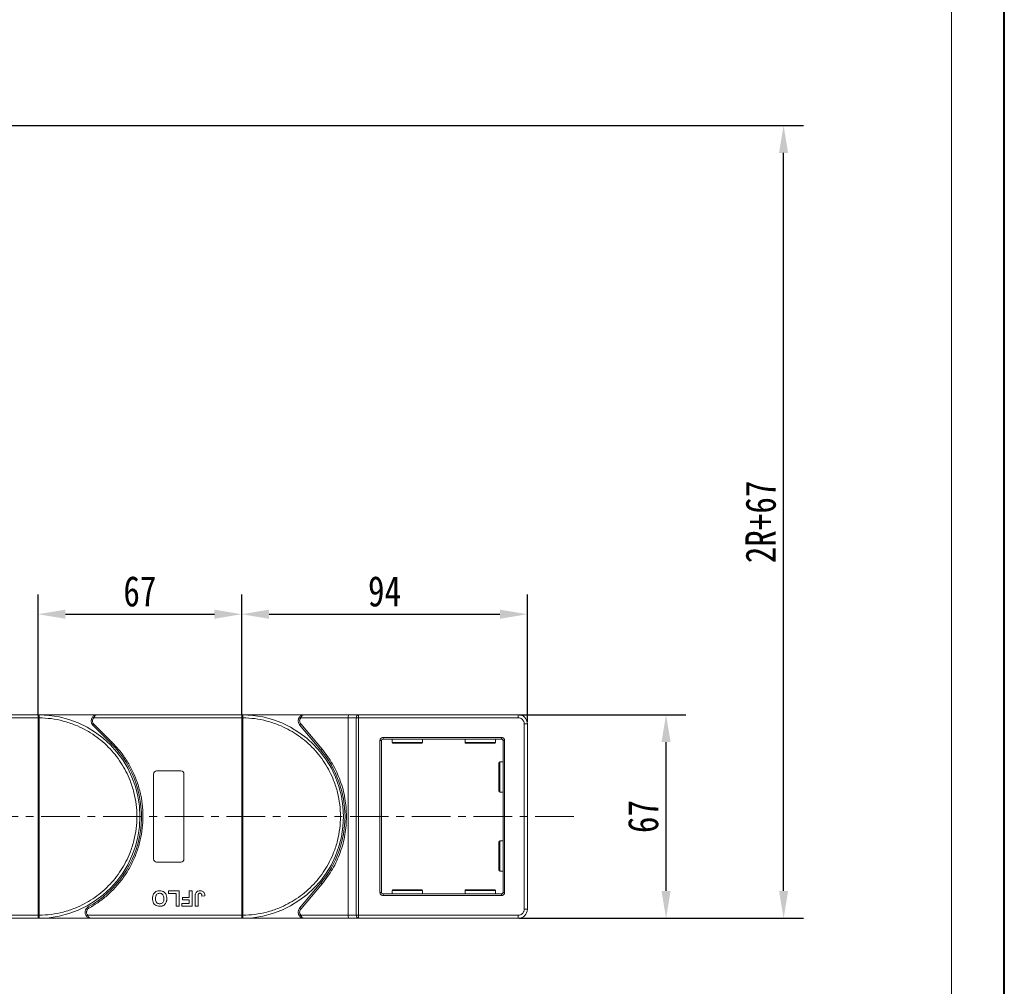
# Model space of a CAD drawing. Header units: millimetres. Extents: x 3698 to 5159, y 261 to 1294.
# Tile 25 of 46: x 4835 to 5159, y 657 to 976. Entities that reach past the tile are written whole.
import ezdxf

# ---------------------------------------------------------------- set-up
doc = ezdxf.new("R2010")
doc.units = ezdxf.units.MM
doc.linetypes.add('CENTERX2', pattern=[20.32, 12.7, -2.54, 2.54, -2.54])
doc.styles.get("Standard").update_dxf_attribs({"font": '仿宋_GB2312.ttf', "width": 0.8})
doc.dimstyles.new('副本 ISO-45.1', dxfattribs={"dimtxt": 10, "dimasz": 9, "dimexe": 6.5, "dimexo": 0.625, "dimgap": 2.5, "dimtad": 1, "dimdsep": 46, "dimtxsty": 'Standard', "dimcen": 2.5, "dimadec": 0, "dimazin": 0, "dimtfac": 1, "dimtmove": 0, "dimatfit": 3, "dimfxl": 0, "dimarcsym": 0})

# ---------------------------------------------------------------- blocks, each defined once
blk = doc.blocks.new('*D1952')
at = {"color": 0, "lineweight": -2}
for p, q in [((4998.87, 746.7), (5053.76, 746.7)), ((5047.26, 688.7), (5047.26, 737.7)), ((4998.87, 679.7), (5053.76, 679.7))]:
    blk.add_line(p, q, dxfattribs=at)
at = {"color": 0, "lineweight": 9}
for points in [[(5045.76, 737.7), (5048.76, 737.7), (5047.26, 746.7)], [(5045.76, 688.7), (5048.76, 688.7), (5047.26, 679.7)]]:
    blk.add_solid(points, dxfattribs=at)
at = {"layer": 'Defpoints', "color": 0, "lineweight": 9}
for p in [(4998.25, 746.7), (5047.26, 746.7), (4998.25, 679.7)]:
    blk.add_point(p, dxfattribs=at)
at = {"color": 0, "lineweight": 9, "insert": (5039.76, 713.2), "char_height": 10, "attachment_point": 5, "rotation": 90}
blk.add_mtext('67', dxfattribs=at)
blk = doc.blocks.new('*D1918')
at = {"color": 0, "lineweight": -2}
for p, q in [((4577.12, 940.69), (5092.44, 940.69)), ((5085.94, 688.7), (5085.94, 931.69)), ((4998.87, 679.7), (5092.44, 679.7))]:
    blk.add_line(p, q, dxfattribs=at)
at = {"color": 0, "lineweight": 9}
for points in [[(5084.44, 931.69), (5087.44, 931.69), (5085.94, 940.69)], [(5084.44, 688.7), (5087.44, 688.7), (5085.94, 679.7)]]:
    blk.add_solid(points, dxfattribs=at)
at = {"layer": 'Defpoints', "color": 0, "lineweight": 9}
for p in [(4576.49, 940.69), (5085.94, 940.69), (4998.25, 679.7)]:
    blk.add_point(p, dxfattribs=at)
at = {"color": 0, "lineweight": 9, "insert": (5078.44, 810.19), "char_height": 10, "attachment_point": 5, "rotation": 90}
blk.add_mtext('2R+67', dxfattribs=at)
blk = doc.blocks.new('*D1921')
at = {"color": 0, "lineweight": -2}
for p, q in [((4907.61, 746.83), (4907.61, 786.3)), ((5001.61, 744.33), (5001.61, 786.3)), ((4916.61, 779.8), (4992.61, 779.8))]:
    blk.add_line(p, q, dxfattribs=at)
at = {"color": 0, "lineweight": 9}
for points in [[(4916.61, 781.3), (4916.61, 778.3), (4907.61, 779.8)], [(4992.61, 781.3), (4992.61, 778.3), (5001.61, 779.8)]]:
    blk.add_solid(points, dxfattribs=at)
at = {"layer": 'Defpoints', "color": 0, "lineweight": 9}
for p in [(5001.61, 779.8), (4907.61, 746.2), (5001.61, 743.7)]:
    blk.add_point(p, dxfattribs=at)
at = {"color": 0, "lineweight": 9, "insert": (4954.61, 787.3), "char_height": 10, "attachment_point": 5}
blk.add_mtext('94', dxfattribs=at)
blk = doc.blocks.new('*D1922')
at = {"color": 0, "lineweight": -2}
for p, q in [((4840.61, 746.47), (4840.61, 786.3)), ((4907.61, 746.83), (4907.61, 786.3)), ((4849.61, 779.8), (4898.61, 779.8))]:
    blk.add_line(p, q, dxfattribs=at)
at = {"color": 0, "lineweight": 9}
for points in [[(4849.61, 781.3), (4849.61, 778.3), (4840.61, 779.8)], [(4898.61, 781.3), (4898.61, 778.3), (4907.61, 779.8)]]:
    blk.add_solid(points, dxfattribs=at)
at = {"layer": 'Defpoints', "color": 0, "lineweight": 9}
for p in [(4907.61, 779.8), (4840.61, 745.85), (4907.61, 746.2)]:
    blk.add_point(p, dxfattribs=at)
at = {"color": 0, "lineweight": 9, "insert": (4874.11, 787.3), "char_height": 10, "attachment_point": 5}
blk.add_mtext('67', dxfattribs=at)

msp = doc.modelspace()

# ---------------------------------------------------------------- linework, layer by layer
at = {"color": 7, "lineweight": 40}
msp.add_line((5158.573, 260.728), (5158.573, 1293.742), dxfattribs=at)
at = {"color": 7, "lineweight": 13}
msp.add_line((5141.182, 278.119), (5141.182, 1276.351), dxfattribs=at)
at = {"color": 7, "linetype": 'Continuous', "lineweight": 15}
for p, q in [((4791.908, 745.704), (4840.615, 745.704)), ((4840.615, 746.704), (4793.026, 746.704)), ((4840.615, 746.704), (4840.849, 746.704)), ((4860.026, 746.704), (4840.615, 746.704)), ((4840.615, 680.706), (4840.615, 745.703)), ((4840.615, 745.703), (4840.965, 745.703)), ((4840.965, 745.705), (4840.965, 745.703)), ((4840.965, 745.703), (4840.965, 680.706)), ((4858.536, 746.038), (4858.908, 745.704)), ((4858.908, 745.704), (4907.615, 745.704)), ((4907.615, 746.704), (4860.026, 746.704)), ((4928.178, 746.704), (4907.615, 746.704)), ((4907.615, 746.704), (4907.849, 746.704)), ((4907.615, 680.706), (4907.615, 745.703)), ((4907.615, 745.703), (4907.965, 745.703)), ((4907.965, 745.705), (4907.965, 745.703)), ((4907.965, 745.703), (4907.965, 680.706)), ((4927.06, 745.704), (4926.687, 746.038)), ((4927.06, 745.704), (4942.615, 745.704)), ((4943.075, 746.704), (4928.178, 746.704)), ((4942.615, 745.704), (4945.315, 745.704)), ((4942.615, 745.704), (4942.615, 680.704)), ((4946.075, 746.704), (4943.075, 746.704)), ((4945.315, 680.704), (4945.315, 745.704)), ((4945.315, 745.704), (4946.075, 745.704)), ((4946.075, 746.704), (4946.075, 745.704)), ((4998.615, 746.704), (4946.075, 746.704)), ((4946.075, 745.704), (4946.075, 680.704)), ((4946.075, 745.704), (4998.615, 745.704)), ((4998.615, 745.704), (4998.615, 746.704)), ((4858.966, 743.644), (4858.612, 743.29)), ((4858.612, 743.29), (4864.656, 737.246)), ((4858.966, 743.644), (4865.01, 737.6)), ((4927.029, 743.74), (4926.646, 743.419)), ((4926.646, 743.419), (4933.66, 735.059)), ((4934.043, 735.381), (4927.029, 743.74)), ((5000.615, 743.704), (5000.615, 682.704)), ((5001.615, 743.704), (5000.615, 743.704)), ((5001.615, 682.704), (5001.615, 743.704)), ((4954.115, 739.204), (4993.115, 739.204)), ((4954.115, 739.204), (4954.115, 738.704)), ((4993.115, 739.204), (4993.115, 738.704)), ((4865.01, 737.6), (4864.656, 737.246)), ((4953.115, 688.204), (4953.115, 738.204)), ((4953.115, 738.204), (4953.615, 738.204)), ((4953.615, 688.204), (4953.615, 738.204)), ((4993.115, 738.704), (4954.115, 738.704)), ((4957.115, 738.704), (4957.115, 737.604)), ((4957.115, 737.604), (4967.115, 737.604)), ((4967.115, 737.604), (4967.115, 738.704)), ((4981.115, 738.704), (4981.115, 737.604)), ((4981.115, 737.604), (4991.115, 737.604)), ((4991.115, 737.604), (4991.115, 738.704)), ((4993.615, 688.204), (4993.615, 738.204)), ((4993.615, 738.204), (4994.115, 738.204)), ((4994.115, 738.204), (4994.115, 688.204)), ((4933.66, 735.059), (4934.043, 735.381)), ((4993.615, 731.204), (4992.515, 731.204)), ((4992.515, 731.204), (4992.515, 721.204)), ((4878.615, 699.204), (4878.615, 727.204)), ((4879.615, 728.204), (4887.615, 728.204)), ((4888.615, 727.204), (4888.615, 699.204)), ((4992.515, 721.204), (4993.615, 721.204)), ((4993.615, 705.204), (4992.515, 705.204)), ((4992.515, 705.204), (4992.515, 695.204)), ((4887.615, 698.204), (4879.615, 698.204)), ((4992.515, 695.204), (4993.615, 695.204)), ((4933.66, 691.35), (4926.646, 682.99)), ((4927.029, 682.669), (4934.043, 691.028)), ((4933.66, 691.35), (4934.043, 691.028)), ((4883.499, 688.704), (4887.025, 688.704)), ((4883.499, 687.871), (4883.499, 688.704)), ((4886.063, 687.871), (4883.499, 687.871)), ((4886.063, 683.704), (4886.063, 687.871)), ((4887.025, 688.704), (4887.025, 683.704)), ((4890.294, 688.704), (4891.256, 688.704)), ((4890.294, 686.589), (4890.294, 688.704)), ((4891.256, 688.704), (4891.256, 683.704)), ((4893.243, 686.941), (4893.243, 683.704)), ((4894.525, 687.038), (4895.486, 687.102)), ((4953.115, 688.204), (4953.615, 688.204)), ((4954.115, 687.204), (4954.115, 687.704)), ((4954.115, 687.704), (4993.115, 687.704)), ((4993.115, 687.204), (4954.115, 687.204)), ((4957.115, 688.804), (4957.115, 687.704)), ((4967.115, 688.804), (4957.115, 688.804)), ((4967.115, 687.704), (4967.115, 688.804)), ((4981.115, 688.804), (4981.115, 687.704)), ((4991.115, 688.804), (4981.115, 688.804)), ((4991.115, 687.704), (4991.115, 688.804)), ((4993.115, 687.204), (4993.115, 687.704)), ((4994.115, 688.204), (4993.615, 688.204)), ((4887.025, 683.704), (4886.063, 683.704)), ((4887.858, 683.704), (4887.858, 684.538)), ((4887.858, 684.538), (4890.294, 684.538)), ((4891.256, 683.704), (4887.858, 683.704)), ((4888.179, 686.589), (4890.294, 686.589)), ((4888.179, 685.756), (4888.179, 686.589)), ((4890.294, 685.756), (4888.179, 685.756)), ((4890.294, 684.538), (4890.294, 685.756)), ((4892.281, 683.704), (4892.281, 686.856)), ((4893.243, 683.704), (4892.281, 683.704)), ((4840.615, 680.704), (4789.925, 680.704)), ((4840.965, 680.706), (4840.615, 680.706)), ((4840.965, 680.706), (4840.965, 680.703)), ((4856.925, 680.704), (4856.552, 680.371)), ((4907.615, 680.704), (4856.925, 680.704)), ((4857.075, 683.454), (4857.317, 683.017)), ((4907.965, 680.706), (4907.615, 680.706)), ((4907.965, 680.706), (4907.965, 680.703)), ((4926.646, 682.99), (4927.029, 682.669)), ((4927.06, 680.704), (4926.687, 680.371)), ((4942.615, 680.704), (4927.06, 680.704)), ((4945.315, 680.704), (4942.615, 680.704)), ((4946.075, 680.704), (4945.315, 680.704)), ((4998.615, 680.704), (4946.075, 680.704)), ((4946.075, 679.704), (4946.075, 680.704)), ((4998.615, 679.704), (4998.615, 680.704)), ((5001.615, 682.704), (5000.615, 682.704)), ((4791.043, 679.704), (4840.615, 679.704)), ((4840.849, 679.705), (4840.615, 679.704)), ((4840.615, 679.704), (4858.043, 679.704)), ((4858.043, 679.704), (4907.615, 679.704)), ((4907.849, 679.705), (4907.615, 679.704)), ((4907.615, 679.704), (4928.178, 679.704)), ((4928.178, 679.704), (4943.075, 679.704)), ((4943.075, 679.704), (4946.075, 679.704)), ((4946.075, 679.704), (4998.615, 679.704))]:
    msp.add_line(p, q, dxfattribs=at)
at = {"color": 1, "linetype": 'CENTERX2', "lineweight": 13}
msp.add_line((5016.913, 713.204), (4311.101, 713.204), dxfattribs=at)
at = {"color": 7, "linetype": 'Continuous', "lineweight": 15}
for centre, radius, start, end in [((4840.851, 746.409), 0.295, 90.53836, 143.36012), ((4840.877, 715.522), 30.184, 89.8339, 90.49831), ((4840.615, 713.204), 33.5, 270.40019, 89.59981), ((4860.026, 744.704), 2, 138.18969, 225), ((4907.851, 746.409), 0.295, 90.53836, 143.36012), ((4907.877, 715.522), 30.184, 89.8339, 90.49831), ((4907.615, 713.204), 33.5, 270.40019, 89.59981), ((4928.178, 744.704), 2, 138.18969, 220), ((4946.214, 745.81), 0.905, 98.86498, 186.71937), ((4998.615, 743.704), 3, 0, 90), ((4840.615, 713.204), 34, 298.95502, 45), ((4954.115, 738.204), 0.5, 90, 180), ((4957.415, 737.604), 0.3, 180, 270), ((4966.815, 737.604), 0.3, 270, 0), ((4981.415, 737.604), 0.3, 180, 270), ((4990.815, 737.604), 0.3, 270, 0), ((4993.115, 738.204), 0.5, 0, 90), ((4907.615, 713.204), 34, 320, 40), ((4992.515, 730.904), 0.3, 90, 180), ((4879.615, 727.204), 1, 90, 180), ((4887.615, 727.204), 1, 0, 90), ((4992.515, 721.504), 0.3, 180, 270), ((4992.515, 704.904), 0.3, 90, 180), ((4879.615, 699.204), 1, 180, 270), ((4887.615, 699.204), 1, 270, 360), ((4992.515, 695.504), 0.3, 180, 270), ((4954.115, 688.204), 0.5, 180, 270), ((4957.415, 688.804), 0.3, 90, 180), ((4966.815, 688.804), 0.3, 0, 90), ((4981.415, 688.804), 0.3, 90, 180), ((4990.815, 688.804), 0.3, 0, 90), ((4993.115, 688.204), 0.5, 270, 0), ((4840.877, 710.887), 30.184, 269.50169, 270.1661), ((4858.043, 681.704), 2, 118.95502, 221.81031), ((4907.877, 710.887), 30.184, 269.50169, 270.1661), ((4928.178, 681.704), 2, 140, 221.81031), ((4946.214, 680.599), 0.905, 173.28063, 261.13502), ((4998.615, 682.704), 3, 270, 0), ((4840.851, 680), 0.295, 216.63988, 269.46164), ((4907.851, 680), 0.295, 216.63988, 269.46164)]:
    msp.add_arc(centre, radius, start, end, dxfattribs=at)
for centre, start_param, end_param in [((4943.075, 745.704), 0, 1.5707963), ((4943.075, 680.704), 1.5707963, 3.1415927)]:
    msp.add_ellipse(centre, major_axis=(0, 1), ratio=0.4599349, start_param=start_param, end_param=end_param, dxfattribs=at)
for points in [[(4840.615, 746.585), (4840.615, 746.619), (4840.615, 746.689), (4840.615, 746.699), (4840.615, 746.704)], [(4858.908, 745.704), (4858.799, 745.555), (4858.579, 745.257), (4858.544, 744.889), (4858.526, 744.704)], [(4907.615, 746.585), (4907.615, 746.619), (4907.615, 746.689), (4907.615, 746.699), (4907.615, 746.704)], [(4858.526, 744.704), (4858.547, 744.506), (4858.588, 744.109), (4858.84, 743.799), (4858.966, 743.644)], [(4856.543, 681.704), (4856.561, 681.52), (4856.596, 681.152), (4856.815, 680.853), (4856.925, 680.704)], [(4840.615, 679.704), (4840.615, 679.71), (4840.615, 679.72), (4840.615, 679.79), (4840.615, 679.824)], [(4907.615, 679.704), (4907.615, 679.71), (4907.615, 679.72), (4907.615, 679.79), (4907.615, 679.824)]]:
    msp.add_open_spline(points, degree=3, dxfattribs=at)
for points, knots in [([(4840.615, 745.704), (4840.615, 745.817), (4840.615, 746.042), (4840.615, 746.341), (4840.615, 746.508), (4840.615, 746.574), (4840.615, 746.585)], [0, 0, 0, 0, 0.3133566, 0.6267132, 0.9400698, 1, 1, 1, 1]), ([(4840.615, 745.703), (4840.615, 745.703), (4840.615, 745.703), (4840.615, 745.704), (4840.615, 745.704), (4840.615, 745.704)], [0, 0, 0, 0, 0.3846661, 0.6923333, 1, 1, 1, 1]), ([(4840.849, 746.704), (4840.866, 746.701), (4840.903, 746.694), (4840.932, 746.64), (4840.951, 746.547), (4840.963, 746.401), (4840.965, 746.205), (4840.965, 745.961), (4840.965, 745.796), (4840.965, 745.705)], [0, 0, 0, 0, 0.1119973, 0.2448439, 0.3691679, 0.5008987, 0.6875333, 0.8281382, 1, 1, 1, 1]), ([(4840.965, 745.703), (4842.278, 745.642), (4844.943, 745.52), (4848.933, 744.706), (4852.576, 743.501), (4855.812, 741.995), (4858.637, 740.316), (4861.298, 738.348), (4864.577, 735.356), (4867.365, 731.891), (4869.567, 728.09), (4871.037, 724.838), (4872.211, 721.182), (4872.953, 717.185), (4873.194, 713.204), (4872.953, 709.224), (4872.21, 705.226), (4871.037, 701.57), (4869.567, 698.319), (4867.919, 695.475), (4865.979, 692.793), (4863.023, 689.482), (4859.589, 686.657), (4855.812, 684.414), (4852.576, 682.908), (4848.932, 681.703), (4844.943, 680.889), (4842.277, 680.767), (4840.965, 680.706)], [0, 0, 0, 0, 0.038862, 0.078912, 0.1200677, 0.1522272, 0.1843815, 0.2172151, 0.2500433, 0.3156185, 0.347778, 0.3799323, 0.4210926, 0.4611415, 0.5, 0.5388632, 0.578912, 0.6200677, 0.6522272, 0.6843815, 0.7172151, 0.7500433, 0.8156185, 0.847778, 0.8799323, 0.9210926, 0.9611404, 1, 1, 1, 1]), ([(4858.536, 746.038), (4858.63, 746.131), (4858.84, 746.338), (4859.339, 746.626), (4859.757, 746.674), (4860.026, 746.704)], [0, 0, 0, 0, 0.2270634, 0.50158693, 1, 1, 1, 1]), ([(4860.026, 746.704), (4859.92, 746.691), (4859.708, 746.666), (4859.399, 746.453), (4859.12, 746.128), (4858.976, 745.84), (4858.908, 745.704)], [0, 0, 0, 0, 0.2515188, 0.5017844, 0.7656323, 1, 1, 1, 1]), ([(4907.615, 745.704), (4907.615, 745.817), (4907.615, 746.042), (4907.615, 746.341), (4907.615, 746.508), (4907.615, 746.574), (4907.615, 746.585)], [0, 0, 0, 0, 0.3133566, 0.6267132, 0.9400698, 1, 1, 1, 1]), ([(4907.615, 745.703), (4907.615, 745.703), (4907.615, 745.703), (4907.615, 745.704), (4907.615, 745.704), (4907.615, 745.704)], [0, 0, 0, 0, 0.3846661, 0.6923333, 1, 1, 1, 1]), ([(4907.849, 746.704), (4907.866, 746.701), (4907.903, 746.694), (4907.932, 746.64), (4907.951, 746.547), (4907.963, 746.401), (4907.965, 746.205), (4907.965, 745.961), (4907.965, 745.796), (4907.965, 745.705)], [0, 0, 0, 0, 0.1119973, 0.2448439, 0.3691679, 0.5008987, 0.6875333, 0.8281382, 1, 1, 1, 1]), ([(4907.965, 745.703), (4909.278, 745.642), (4911.943, 745.52), (4915.933, 744.706), (4919.576, 743.501), (4922.812, 741.995), (4925.637, 740.316), (4928.298, 738.348), (4931.577, 735.356), (4934.365, 731.891), (4936.567, 728.09), (4938.037, 724.838), (4939.211, 721.182), (4939.953, 717.185), (4940.194, 713.204), (4939.953, 709.224), (4939.21, 705.226), (4938.037, 701.57), (4936.567, 698.319), (4934.919, 695.475), (4932.979, 692.793), (4930.023, 689.482), (4926.589, 686.657), (4922.812, 684.414), (4919.576, 682.908), (4915.932, 681.703), (4911.943, 680.889), (4909.277, 680.767), (4907.965, 680.706)], [0, 0, 0, 0, 0.038862, 0.078912, 0.1200677, 0.1522272, 0.1843815, 0.2172151, 0.2500433, 0.3156185, 0.347778, 0.3799323, 0.4210926, 0.4611415, 0.5, 0.5388632, 0.578912, 0.6200677, 0.6522272, 0.6843815, 0.7172151, 0.7500433, 0.8156185, 0.847778, 0.8799323, 0.9210926, 0.9611404, 1, 1, 1, 1]), ([(4927.029, 743.74), (4926.931, 743.884), (4926.729, 744.18), (4926.647, 744.729), (4926.746, 745.274), (4926.957, 745.564), (4927.06, 745.704)], [0, 0, 0, 0, 0.2418638, 0.5, 0.7581362, 1, 1, 1, 1]), ([(4926.687, 746.038), (4926.782, 746.131), (4926.991, 746.338), (4927.49, 746.626), (4927.908, 746.674), (4928.178, 746.704)], [0, 0, 0, 0, 0.2270634, 0.5015869, 1, 1, 1, 1]), ([(4928.178, 746.704), (4928.072, 746.691), (4927.86, 746.666), (4927.55, 746.453), (4927.271, 746.128), (4927.127, 745.84), (4927.06, 745.704)], [0, 0, 0, 0, 0.2515188, 0.5017844, 0.7656323, 1, 1, 1, 1]), ([(4998.615, 745.704), (4998.866, 745.678), (4999.255, 745.636), (4999.721, 745.387), (5000.039, 745.128), (5000.297, 744.81), (5000.546, 744.344), (5000.588, 743.956), (5000.615, 743.704)], [0, 0, 0, 0, 0.2394429, 0.3698071, 0.5000001, 0.6303641, 0.7605571, 1, 1, 1, 1]), ([(4953.115, 738.204), (4953.128, 738.33), (4953.149, 738.524), (4953.273, 738.757), (4953.402, 738.916), (4953.562, 739.046), (4953.795, 739.17), (4953.989, 739.191), (4954.115, 739.204)], [0, 0, 0, 0, 0.239443, 0.3695502, 0.4999998, 0.6301073, 0.760557, 1, 1, 1, 1]), ([(4993.115, 739.204), (4993.24, 739.191), (4993.435, 739.17), (4993.668, 739.046), (4993.827, 738.917), (4993.956, 738.757), (4994.08, 738.524), (4994.101, 738.33), (4994.115, 738.204)], [0, 0, 0, 0, 0.23944295, 0.36955024, 0.49999985, 0.63010729, 0.76055705, 1, 1, 1, 1]), ([(4865.01, 737.6), (4865.907, 736.641), (4867.703, 734.725), (4869.974, 731.458), (4871.9, 727.936), (4873.409, 724.17), (4874.468, 720.254), (4875.054, 716.281), (4875.179, 712.309), (4874.851, 708.379), (4874.081, 704.512), (4872.862, 700.729), (4871.201, 697.073), (4869.101, 693.602), (4866.61, 690.399), (4863.785, 687.547), (4860.699, 685.035), (4858.444, 683.69), (4857.317, 683.017)], [0, 0, 0, 0, 0.0616516, 0.1233073, 0.1864354, 0.25, 0.3135645, 0.3766927, 0.4383422, 0.5, 0.5616495, 0.6233073, 0.6864354, 0.75, 0.8135645, 0.8766927, 0.9383443, 1, 1, 1, 1]), ([(4957.415, 737.304), (4957.477, 737.304), (4957.574, 737.304), (4958.16, 737.304), (4958.767, 737.304), (4959.52, 737.304), (4960.614, 737.304), (4962.115, 737.304), (4963.615, 737.304), (4964.71, 737.304), (4965.463, 737.304), (4966.069, 737.304), (4966.655, 737.304), (4966.752, 737.304), (4966.815, 737.304)], [0, 0, 0, 0, 0.1197284, 0.1841803, 0.25, 0.3158197, 0.3802716, 0.5, 0.6197284, 0.6841803, 0.75, 0.8158197, 0.8802716, 1, 1, 1, 1]), ([(4981.415, 737.304), (4981.477, 737.304), (4981.574, 737.304), (4982.16, 737.304), (4982.767, 737.304), (4983.52, 737.304), (4984.614, 737.304), (4986.115, 737.304), (4987.615, 737.304), (4988.71, 737.304), (4989.463, 737.304), (4990.069, 737.304), (4990.655, 737.304), (4990.752, 737.304), (4990.815, 737.304)], [0, 0, 0, 0, 0.1197284, 0.1841803, 0.25, 0.3158197, 0.3802716, 0.5, 0.6197284, 0.6841803, 0.75, 0.8158197, 0.8802716, 1, 1, 1, 1]), ([(4942.115, 713.204), (4942.016, 715.197), (4941.816, 719.212), (4940.179, 725.057), (4937.676, 730.586), (4935.248, 733.791), (4934.043, 735.381)], [0, 0, 0, 0, 0.2480864, 0.5, 0.7519136, 1, 1, 1, 1]), ([(4992.215, 730.904), (4992.215, 730.842), (4992.215, 730.745), (4992.215, 730.159), (4992.215, 729.552), (4992.215, 728.799), (4992.215, 727.705), (4992.215, 726.796), (4992.215, 726.204)], [0, 0, 0, 0, 0.2394568, 0.3683607, 0.5, 0.6316393, 0.7605432, 1, 1, 1, 1]), ([(4992.215, 726.204), (4992.215, 725.613), (4992.215, 724.704), (4992.215, 723.609), (4992.215, 722.856), (4992.215, 722.25), (4992.215, 721.664), (4992.215, 721.567), (4992.215, 721.504)], [0, 0, 0, 0, 0.2394568, 0.3683607, 0.5, 0.6316393, 0.7605432, 1, 1, 1, 1]), ([(4934.043, 691.028), (4935.248, 692.618), (4937.676, 695.823), (4940.179, 701.352), (4941.816, 707.197), (4942.016, 711.212), (4942.115, 713.204)], [0, 0, 0, 0, 0.2480864, 0.5, 0.7519136, 1, 1, 1, 1]), ([(4992.215, 704.904), (4992.215, 704.842), (4992.215, 704.745), (4992.215, 704.159), (4992.215, 703.552), (4992.215, 702.799), (4992.215, 701.705), (4992.215, 700.796), (4992.215, 700.204)], [0, 0, 0, 0, 0.2394568, 0.3683607, 0.5, 0.6316393, 0.7605432, 1, 1, 1, 1]), ([(4992.215, 700.204), (4992.215, 699.613), (4992.215, 698.704), (4992.215, 697.609), (4992.215, 696.856), (4992.215, 696.25), (4992.215, 695.664), (4992.215, 695.567), (4992.215, 695.504)], [0, 0, 0, 0, 0.2394568, 0.3683607, 0.5, 0.6316393, 0.7605432, 1, 1, 1, 1]), ([(4878.243, 686.211), (4878.246, 686.345), (4878.257, 686.747), (4878.399, 687.387), (4878.79, 688.049), (4879.364, 688.516), (4880.004, 688.741), (4880.425, 688.76), (4880.608, 688.769)], [0, 0, 0, 0, 0.1018882, 0.3073435, 0.4929627, 0.6786474, 0.8607914, 1, 1, 1, 1]), ([(4879.204, 686.187), (4879.209, 686.321), (4879.22, 686.696), (4879.36, 687.219), (4879.707, 687.638), (4880.084, 687.869), (4880.404, 687.93), (4880.577, 687.934), (4880.61, 687.935)], [0, 0, 0, 0, 0.1585903, 0.4472388, 0.6203806, 0.7935748, 0.9612953, 1, 1, 1, 1]), ([(4880.608, 688.769), (4880.741, 688.764), (4881.145, 688.751), (4881.805, 688.56), (4882.427, 688.071), (4882.852, 687.361), (4882.977, 686.724), (4882.985, 686.323), (4882.986, 686.234)], [0, 0, 0, 0, 0.1021706, 0.3092201, 0.51365, 0.6922749, 0.9324126, 1, 1, 1, 1]), ([(4880.61, 687.935), (4880.744, 687.926), (4881.015, 687.907), (4881.395, 687.726), (4881.718, 687.426), (4881.967, 686.933), (4882.021, 686.501), (4882.025, 686.23), (4882.025, 686.201)], [0, 0, 0, 0, 0.1597099, 0.3204292, 0.4910735, 0.6770503, 0.9662903, 1, 1, 1, 1]), ([(4892.281, 686.856), (4892.282, 686.923), (4892.283, 687.057), (4892.292, 687.236), (4892.306, 687.395), (4892.326, 687.533), (4892.35, 687.672), (4892.377, 687.762), (4892.391, 687.807)], [0, 0, 0, 0, 0.2082698, 0.416707, 0.5614806, 0.7065734, 0.8528245, 1, 1, 1, 1]), ([(4892.391, 687.807), (4892.444, 687.931), (4892.553, 688.18), (4892.856, 688.483), (4893.322, 688.732), (4893.708, 688.755), (4893.942, 688.769)], [0, 0, 0, 0, 0.2064605, 0.4135145, 0.6452106, 1, 1, 1, 1]), ([(4893.243, 686.941), (4893.246, 687.074), (4893.251, 687.305), (4893.3, 687.584), (4893.39, 687.763), (4893.508, 687.86), (4893.675, 687.925), (4893.802, 687.931), (4893.88, 687.935)], [0, 0, 0, 0, 0.29202728, 0.5048541, 0.61390458, 0.72368495, 0.82981647, 1, 1, 1, 1]), ([(4893.88, 687.935), (4893.921, 687.934), (4894.005, 687.931), (4894.116, 687.899), (4894.209, 687.854), (4894.282, 687.799), (4894.345, 687.734), (4894.378, 687.685), (4894.395, 687.66)], [0, 0, 0, 0, 0.202387, 0.4109073, 0.5578292, 0.7094718, 0.8532239, 1, 1, 1, 1]), ([(4893.942, 688.769), (4894.076, 688.763), (4894.38, 688.75), (4894.832, 688.589), (4895.19, 688.263), (4895.445, 687.756), (4895.47, 687.359), (4895.486, 687.102)], [0, 0, 0, 0, 0.1552919, 0.3531453, 0.543243, 0.704067, 1, 1, 1, 1]), ([(4894.395, 687.66), (4894.414, 687.623), (4894.452, 687.548), (4894.48, 687.434), (4894.499, 687.329), (4894.511, 687.232), (4894.52, 687.135), (4894.523, 687.07), (4894.525, 687.038)], [0, 0, 0, 0, 0.1938055, 0.3931273, 0.5440688, 0.6954121, 0.8476129, 1, 1, 1, 1]), ([(4954.115, 687.204), (4953.989, 687.218), (4953.795, 687.239), (4953.562, 687.363), (4953.403, 687.492), (4953.273, 687.651), (4953.149, 687.884), (4953.128, 688.079), (4953.115, 688.204)], [0, 0, 0, 0, 0.239443, 0.3695502, 0.4999998, 0.6301073, 0.760557, 1, 1, 1, 1]), ([(4966.815, 689.104), (4966.752, 689.104), (4966.655, 689.104), (4966.069, 689.104), (4965.463, 689.104), (4964.71, 689.104), (4963.615, 689.104), (4962.115, 689.104), (4960.614, 689.104), (4959.52, 689.104), (4958.767, 689.104), (4958.16, 689.104), (4957.574, 689.104), (4957.477, 689.104), (4957.415, 689.104)], [0, 0, 0, 0, 0.1197284, 0.1841803, 0.25, 0.3158197, 0.3802716, 0.5, 0.6197284, 0.6841803, 0.75, 0.8158197, 0.8802716, 1, 1, 1, 1]), ([(4990.815, 689.104), (4990.752, 689.104), (4990.655, 689.104), (4990.069, 689.104), (4989.463, 689.104), (4988.71, 689.104), (4987.615, 689.104), (4986.115, 689.104), (4984.614, 689.104), (4983.52, 689.104), (4982.767, 689.104), (4982.16, 689.104), (4981.574, 689.104), (4981.477, 689.104), (4981.415, 689.104)], [0, 0, 0, 0, 0.1197284, 0.1841803, 0.25, 0.3158197, 0.3802716, 0.5, 0.6197284, 0.6841803, 0.75, 0.8158197, 0.8802716, 1, 1, 1, 1]), ([(4994.115, 688.204), (4994.101, 688.079), (4994.081, 687.885), (4993.956, 687.652), (4993.827, 687.492), (4993.668, 687.363), (4993.435, 687.239), (4993.24, 687.218), (4993.115, 687.204)], [0, 0, 0, 0, 0.239443, 0.3695502, 0.4999998, 0.6301073, 0.760557, 1, 1, 1, 1]), ([(4880.622, 683.64), (4880.488, 683.645), (4880.084, 683.658), (4879.43, 683.853), (4878.812, 684.34), (4878.384, 685.047), (4878.253, 685.698), (4878.245, 686.112), (4878.243, 686.211)], [0, 0, 0, 0, 0.1013981, 0.3069957, 0.5061443, 0.6852619, 0.9245571, 1, 1, 1, 1]), ([(4880.61, 684.474), (4880.475, 684.482), (4880.205, 684.499), (4879.821, 684.668), (4879.51, 684.955), (4879.272, 685.417), (4879.21, 685.846), (4879.205, 686.132), (4879.204, 686.187)], [0, 0, 0, 0, 0.1602922, 0.3219224, 0.4907614, 0.6575692, 0.9338827, 1, 1, 1, 1]), ([(4882.025, 686.201), (4882.021, 686.068), (4882.011, 685.731), (4881.893, 685.253), (4881.608, 684.838), (4881.25, 684.583), (4880.897, 684.484), (4880.683, 684.476), (4880.61, 684.474)], [0, 0, 0, 0, 0.15861661, 0.40086372, 0.57305935, 0.74548557, 0.91298519, 1, 1, 1, 1]), ([(4881.675, 683.837), (4881.613, 683.812), (4881.489, 683.762), (4881.305, 683.714), (4881.129, 683.678), (4880.962, 683.656), (4880.792, 683.642), (4880.679, 683.641), (4880.622, 683.64)], [0, 0, 0, 0, 0.1854289, 0.3721896, 0.5277082, 0.6838775, 0.8416784, 1, 1, 1, 1]), ([(4882.763, 684.963), (4882.703, 684.844), (4882.583, 684.604), (4882.266, 684.213), (4881.946, 683.959), (4881.704, 683.85), (4881.675, 683.837)], [0, 0, 0, 0, 0.2508959, 0.5021661, 0.9405117, 1, 1, 1, 1]), ([(4882.986, 686.234), (4882.986, 686.168), (4882.985, 686.034), (4882.97, 685.827), (4882.946, 685.614), (4882.904, 685.394), (4882.848, 685.175), (4882.791, 685.034), (4882.763, 684.963)], [0, 0, 0, 0, 0.1539502, 0.3081809, 0.478699, 0.6499612, 0.8242026, 1, 1, 1, 1]), ([(4840.615, 680.704), (4840.615, 680.705), (4840.615, 680.705), (4840.615, 680.706), (4840.615, 680.706), (4840.615, 680.706)], [0, 0, 0, 0, 0.38469928, 0.69234964, 1, 1, 1, 1]), ([(4840.615, 679.824), (4840.615, 679.887), (4840.615, 680.014), (4840.615, 680.307), (4840.615, 680.55), (4840.615, 680.683), (4840.615, 680.704)], [0, 0, 0, 0, 0.3133347, 0.6266911, 0.9400476, 1, 1, 1, 1]), ([(4840.965, 680.703), (4840.965, 680.613), (4840.965, 680.448), (4840.965, 680.203), (4840.963, 680.008), (4840.951, 679.861), (4840.932, 679.768), (4840.902, 679.714), (4840.865, 679.708), (4840.849, 679.705)], [0, 0, 0, 0, 0.172016, 0.3127556, 0.4995985, 0.630391, 0.7580256, 0.8892284, 1, 1, 1, 1]), ([(4857.317, 683.017), (4857.207, 682.945), (4856.984, 682.798), (4856.737, 682.475), (4856.573, 682.102), (4856.553, 681.835), (4856.543, 681.704)], [0, 0, 0, 0, 0.24551284, 0.5, 0.75448716, 1, 1, 1, 1]), ([(4856.925, 680.704), (4856.993, 680.569), (4857.137, 680.281), (4857.416, 679.955), (4857.726, 679.743), (4857.937, 679.717), (4858.043, 679.704)], [0, 0, 0, 0, 0.2343503, 0.4981953, 0.748869, 1, 1, 1, 1]), ([(4907.615, 680.704), (4907.615, 680.705), (4907.615, 680.705), (4907.615, 680.706), (4907.615, 680.706), (4907.615, 680.706)], [0, 0, 0, 0, 0.38469928, 0.69234964, 1, 1, 1, 1]), ([(4907.615, 679.824), (4907.615, 679.887), (4907.615, 680.014), (4907.615, 680.307), (4907.615, 680.55), (4907.615, 680.683), (4907.615, 680.704)], [0, 0, 0, 0, 0.3133347, 0.6266911, 0.9400476, 1, 1, 1, 1]), ([(4907.965, 680.703), (4907.965, 680.613), (4907.965, 680.448), (4907.965, 680.203), (4907.963, 680.008), (4907.951, 679.861), (4907.932, 679.768), (4907.902, 679.714), (4907.865, 679.708), (4907.849, 679.705)], [0, 0, 0, 0, 0.172016, 0.3127556, 0.4995985, 0.630391, 0.7580256, 0.8892284, 1, 1, 1, 1]), ([(4927.06, 680.704), (4926.957, 680.845), (4926.746, 681.135), (4926.647, 681.68), (4926.729, 682.228), (4926.931, 682.525), (4927.029, 682.669)], [0, 0, 0, 0, 0.2418638, 0.5, 0.7581362, 1, 1, 1, 1]), ([(4927.06, 680.704), (4927.127, 680.569), (4927.271, 680.281), (4927.55, 679.955), (4927.86, 679.743), (4928.072, 679.717), (4928.178, 679.704)], [0, 0, 0, 0, 0.2343503, 0.4981953, 0.748869, 1, 1, 1, 1]), ([(5000.615, 682.704), (5000.588, 682.453), (5000.546, 682.064), (5000.297, 681.598), (5000.039, 681.28), (4999.721, 681.022), (4999.254, 680.773), (4998.866, 680.731), (4998.615, 680.704)], [0, 0, 0, 0, 0.2394429, 0.3698071, 0.5000001, 0.6303641, 0.7605571, 1, 1, 1, 1]), ([(4858.043, 679.704), (4857.773, 679.735), (4857.355, 679.783), (4856.857, 680.07), (4856.647, 680.277), (4856.552, 680.371)], [0, 0, 0, 0, 0.4984129, 0.772928, 1, 1, 1, 1]), ([(4928.178, 679.704), (4927.908, 679.735), (4927.49, 679.783), (4926.991, 680.07), (4926.782, 680.277), (4926.687, 680.371)], [0, 0, 0, 0, 0.49841293, 0.77292805, 1, 1, 1, 1])]:
    msp.add_open_spline(points, degree=3, knots=knots, dxfattribs=at)

# ---------------------------------------------------------------- dimensions: what is measured, and where the dimension line sits
at = {"color": 5, "lineweight": 9}
dim = msp.add_linear_dim(base=(5085.936, 940.685), p1=(4998.249, 679.704), p2=(4576.491, 940.685), angle=90, text='2R+67', dimstyle='副本 ISO-45.1', dxfattribs=at)
dim.commit()
dim.dimension.update_dxf_attribs({"geometry": '*D1918', "text_midpoint": (5078.436, 810.195)})
for base, p1, p2, picture, middle in [((4907.615, 779.804), (4840.615, 745.85), (4907.615, 746.204), '*D1922', (4874.115, 787.304)), ((5001.615, 779.804), (4907.615, 746.204), (5001.615, 743.704), '*D1921', (4954.615, 787.304))]:
    dim = msp.add_linear_dim(base=base, p1=p1, p2=p2, dimstyle='副本 ISO-45.1', dxfattribs=at)
    dim.commit()
    dim.dimension.update_dxf_attribs({"geometry": picture, "text_midpoint": middle})
dim = msp.add_linear_dim(base=(5047.256, 746.704), p1=(4998.249, 679.704), p2=(4998.249, 746.704), angle=90, dimstyle='副本 ISO-45.1', dxfattribs=at)
dim.commit()
dim.dimension.update_dxf_attribs({"geometry": '*D1952', "text_midpoint": (5039.756, 713.204)})

doc.saveas('drawing.dxf')
